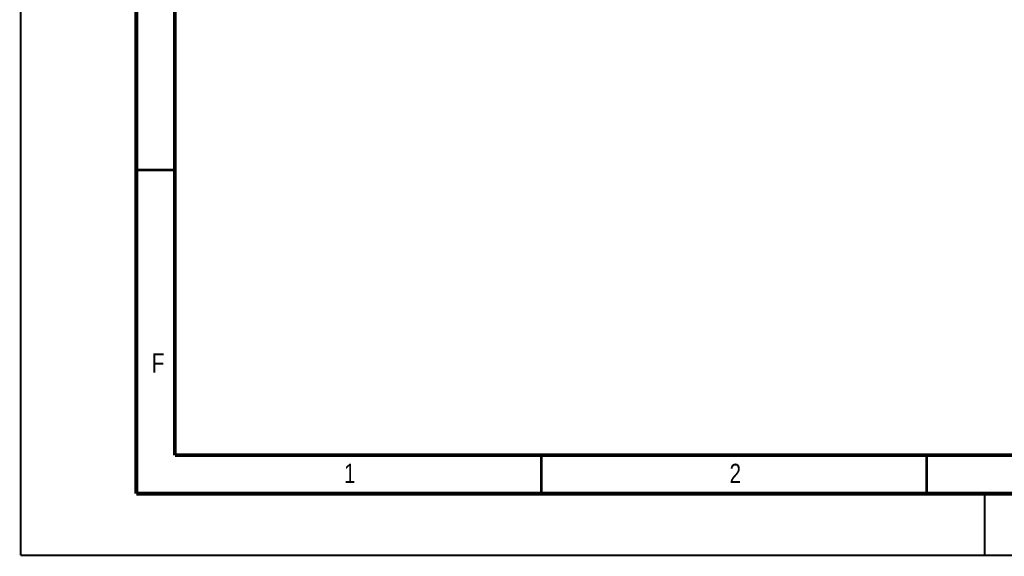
# Model space of a CAD drawing. Header units: millimetres. Extents: x 0 to 420, y 0 to 297.
# Tile 1 of 21: x 0 to 128, y 0 to 70. Entities that reach past the tile are written whole.
import ezdxf

# ---------------------------------------------------------------- set-up
doc = ezdxf.new("R2010")
doc.units = ezdxf.units.MM
doc.header["$LTSCALE"] = 23.1
doc.layers.add('T-REX12D-TA1-1XX_DXF_FORMAT', color=7, linetype='CONTINUOUS')
doc.styles.get("Standard").update_dxf_attribs({"font": 'txt', "width": 0.8})

msp = doc.modelspace()

# ---------------------------------------------------------------- linework, layer by layer
at = {"layer": 'T-REX12D-TA1-1XX_DXF_FORMAT', "color": 9, "linetype": 'Continuous', "const_width": 0.25}
for points in [[(0, 0), (0, 297)], [(0, 0), (420, 0)]]:
    msp.add_lwpolyline(points, dxfattribs=at)
at = {"layer": 'T-REX12D-TA1-1XX_DXF_FORMAT', "color": 7, "linetype": 'Continuous'}
for points, const_width in [([(15, 292), (15, 8)], 0.5), ([(20, 287), (20, 13)], 0.5), ([(15, 50), (20, 50)], 0.35), ([(20, 13), (410, 13)], 0.5), ([(67.5, 8), (67.5, 13)], 0.35), ([(117.5, 8), (117.5, 13)], 0.35), ([(15, 8), (415, 8)], 0.5), ([(125, 0), (125, 8)], 0.25)]:
    msp.add_lwpolyline(points, dxfattribs=dict(at, const_width=const_width))

# ---------------------------------------------------------------- texts
at = {"layer": 'T-REX12D-TA1-1XX_DXF_FORMAT', "color": 5, "linetype": 'Continuous', "char_height": 2.5, "attachment_point": 1, "line_spacing_factor": 0.9}
for s, insert, width in [('F', (17, 26.2288), 2.678571), ('1', (41.9276, 11.8879), 2.142857), ('2', (91.9276, 11.8879), 2.946429)]:
    msp.add_mtext(s, dxfattribs=dict(at, insert=insert, width=width))

doc.saveas('drawing.dxf')
